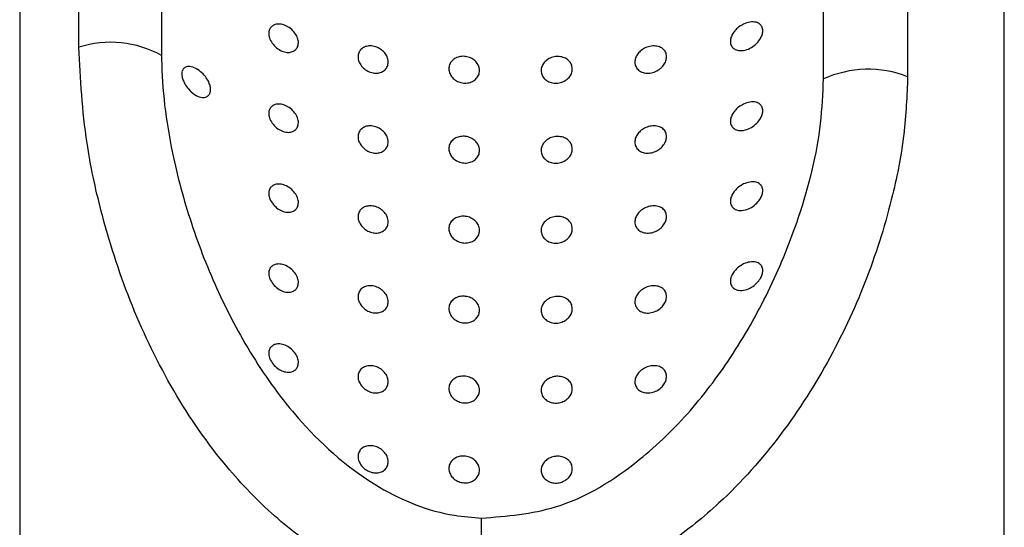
# Model space of a CAD drawing. Header units: millimetres. Extents: x 4159.94 to 4160.24, y 1931.48 to 1933.82.
# Tile 5 of 10: x 4160.1146 to 4160.1466, y 1933.3692 to 1933.3857. Entities that reach past the tile are written whole.
import ezdxf

# ---------------------------------------------------------------- set-up
doc = ezdxf.new("R2010")
doc.units = ezdxf.units.MM
doc.layers.add('SANINDUSA', color=3, linetype='Continuous')

msp = doc.modelspace()

# ---------------------------------------------------------------- linework, layer by layer
at = {"layer": 'SANINDUSA'}
for p, q in [((4160.114566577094, 1933.445287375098), (4160.114566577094, 1933.267225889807)), ((4160.146566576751, 1933.263855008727), (4160.146566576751, 1933.445287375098)), ((4160.116492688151, 1933.384757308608), (4160.116492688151, 1933.422862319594)), ((4160.119178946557, 1933.422595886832), (4160.119178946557, 1933.384490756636)), ((4160.140690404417, 1933.383727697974), (4160.140690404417, 1933.421832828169)), ((4160.143424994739, 1933.421906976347), (4160.143424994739, 1933.383801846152))]:
    msp.add_line(p, q, dxfattribs=at)
for centre, radius, start, end in [((4160.117529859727, 1933.381540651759), 0.003379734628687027, 60.79513218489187, 107.8712803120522), ((4160.142145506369, 1933.380526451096), 0.003516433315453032, 68.66257647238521, 114.4438025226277), ((4160.105415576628, 1933.369340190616), 0.02416053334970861, 353.7891198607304, 0.2742653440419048)]:
    msp.add_arc(centre, radius, start, end, dxfattribs=at)
for points, knots in [([(4160.138718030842, 1933.385293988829), (4160.138713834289, 1933.385251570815), (4160.138705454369, 1933.385166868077), (4160.138637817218, 1933.385023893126), (4160.138520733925, 1933.384873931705), (4160.138348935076, 1933.384740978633), (4160.138141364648, 1933.384653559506), (4160.137945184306, 1933.384638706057), (4160.137793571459, 1933.384692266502), (4160.137699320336, 1933.384785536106), (4160.137657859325, 1933.384907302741), (4160.137668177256, 1933.385042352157), (4160.137719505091, 1933.385173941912), (4160.137807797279, 1933.38530142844), (4160.13793576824, 1933.385421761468), (4160.138104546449, 1933.385523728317), (4160.138304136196, 1933.385586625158), (4160.138489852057, 1933.385583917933), (4160.138622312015, 1933.385520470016), (4160.138702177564, 1933.385424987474), (4160.138712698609, 1933.38533805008), (4160.138718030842, 1933.385293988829)], [0, 0, 0, 0, 0.03978890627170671, 0.07945278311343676, 0.1322461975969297, 0.1987406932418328, 0.2660513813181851, 0.3404316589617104, 0.3957216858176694, 0.4419209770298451, 0.4883353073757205, 0.52927650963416, 0.5686174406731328, 0.6107550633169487, 0.6590598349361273, 0.7163062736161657, 0.7836394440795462, 0.8577330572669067, 0.9118426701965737, 0.9553204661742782, 1, 1, 1, 1]), ([(4160.123625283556, 1933.384905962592), (4160.123620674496, 1933.38486205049), (4160.123611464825, 1933.384774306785), (4160.123540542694, 1933.384673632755), (4160.123434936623, 1933.384606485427), (4160.123294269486, 1933.384582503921), (4160.123127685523, 1933.384611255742), (4160.122952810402, 1933.384700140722), (4160.122798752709, 1933.384842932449), (4160.122695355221, 1933.385013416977), (4160.122655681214, 1933.385175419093), (4160.12266908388, 1933.385307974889), (4160.122722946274, 1933.385409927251), (4160.122814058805, 1933.385482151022), (4160.122943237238, 1933.385517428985), (4160.123106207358, 1933.385504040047), (4160.12328559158, 1933.385431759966), (4160.123450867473, 1933.385304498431), (4160.123568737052, 1933.385145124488), (4160.123619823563, 1933.385005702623), (4160.12362395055, 1933.384930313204), (4160.123625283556, 1933.384905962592)], [0, 0, 0, 0, 0.04657737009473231, 0.0930693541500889, 0.1413537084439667, 0.1941657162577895, 0.2525157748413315, 0.315626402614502, 0.3798468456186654, 0.4392737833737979, 0.4904085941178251, 0.53536596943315, 0.5790748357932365, 0.6257402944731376, 0.6781238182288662, 0.7371689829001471, 0.8009561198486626, 0.8646335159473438, 0.9232568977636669, 0.9752121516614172, 1, 1, 1, 1]), ([(4160.129434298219, 1933.366726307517), (4160.128745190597, 1933.366797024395), (4160.127012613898, 1933.366974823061), (4160.124717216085, 1933.368042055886), (4160.122703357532, 1933.369578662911), (4160.120978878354, 1933.371409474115), (4160.119414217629, 1933.373727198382), (4160.118096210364, 1933.376505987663), (4160.117237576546, 1933.379179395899), (4160.116629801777, 1933.382010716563), (4160.116543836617, 1933.383732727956), (4160.116492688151, 1933.384757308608)], [0, 0, 0, 0, 0.08452663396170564, 0.2125196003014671, 0.3036228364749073, 0.3948627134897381, 0.5197994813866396, 0.6446233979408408, 0.7692532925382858, 0.862707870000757, 1, 1, 1, 1]), ([(4160.126544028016, 1933.384280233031), (4160.126538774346, 1933.384233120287), (4160.126528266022, 1933.384138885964), (4160.126446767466, 1933.384023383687), (4160.126326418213, 1933.383943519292), (4160.126173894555, 1933.383909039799), (4160.126005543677, 1933.383925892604), (4160.125839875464, 1933.383994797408), (4160.125698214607, 1933.384108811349), (4160.12559981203, 1933.384252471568), (4160.12555571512, 1933.384404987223), (4160.12556694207, 1933.38454772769), (4160.125628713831, 1933.3846678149), (4160.125734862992, 1933.384756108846), (4160.125877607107, 1933.384803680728), (4160.126044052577, 1933.384803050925), (4160.12621481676, 1933.384750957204), (4160.12636715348, 1933.384652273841), (4160.126479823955, 1933.384520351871), (4160.126536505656, 1933.384389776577), (4160.126541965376, 1933.384310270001), (4160.126544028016, 1933.384280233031)], [0, 0, 0, 0, 0.05177929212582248, 0.1035682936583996, 0.1558330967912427, 0.2093197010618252, 0.2642986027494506, 0.320481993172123, 0.3768719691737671, 0.4320669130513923, 0.4850866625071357, 0.5361976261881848, 0.586777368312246, 0.6383909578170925, 0.6919848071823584, 0.7475166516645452, 0.8039696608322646, 0.8600010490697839, 0.9146704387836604, 0.9677631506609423, 1, 1, 1, 1]), ([(4160.135590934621, 1933.384451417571), (4160.135585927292, 1933.384404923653), (4160.135575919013, 1933.384311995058), (4160.135498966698, 1933.38417513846), (4160.135383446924, 1933.384054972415), (4160.135229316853, 1933.383961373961), (4160.135048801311, 1933.383910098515), (4160.134864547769, 1933.383915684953), (4160.134706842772, 1933.383981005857), (4160.134600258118, 1933.384093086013), (4160.134553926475, 1933.384230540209), (4160.13456510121, 1933.384375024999), (4160.134627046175, 1933.384513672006), (4160.134733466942, 1933.384636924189), (4160.134877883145, 1933.384734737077), (4160.13505002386, 1933.384796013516), (4160.135232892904, 1933.38480834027), (4160.135401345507, 1933.384764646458), (4160.135525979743, 1933.384667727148), (4160.135584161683, 1933.384553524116), (4160.135589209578, 1933.38447742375), (4160.135590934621, 1933.384451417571)], [0, 0, 0, 0, 0.04799361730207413, 0.09592608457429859, 0.1457971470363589, 0.200135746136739, 0.2587245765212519, 0.3193064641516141, 0.3785396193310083, 0.4340357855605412, 0.4855016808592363, 0.5344149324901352, 0.5826759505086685, 0.6321471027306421, 0.6843106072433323, 0.7400822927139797, 0.7992155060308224, 0.8598134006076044, 0.918447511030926, 0.9721306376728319, 0.9999999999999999, 0.9999999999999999, 0.9999999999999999, 0.9999999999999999]), ([(4160.119178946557, 1933.384490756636), (4160.119179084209, 1933.384449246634), (4160.119182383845, 1933.383454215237), (4160.119409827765, 1933.381601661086), (4160.120105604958, 1933.379026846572), (4160.120998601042, 1933.376750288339), (4160.122173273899, 1933.374555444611), (4160.12383170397, 1933.372314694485), (4160.125971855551, 1933.370444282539), (4160.128123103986, 1933.36956954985), (4160.12928158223, 1933.36947887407), (4160.129575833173, 1933.369455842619)], [0, 0, 0, 0, 0.007142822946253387, 0.1712197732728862, 0.2913668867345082, 0.4116679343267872, 0.5371490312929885, 0.6624459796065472, 0.8263963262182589, 0.9559050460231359, 0.9999999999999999, 0.9999999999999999, 0.9999999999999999, 0.9999999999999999]), ([(4160.129512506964, 1933.384004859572), (4160.129506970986, 1933.383956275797), (4160.129495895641, 1933.383859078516), (4160.129409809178, 1933.38373237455), (4160.129282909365, 1933.383639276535), (4160.129124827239, 1933.383590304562), (4160.128954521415, 1933.383591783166), (4160.128790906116, 1933.383643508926), (4160.128652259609, 1933.383739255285), (4160.128554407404, 1933.383868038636), (4160.128508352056, 1933.384014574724), (4160.128519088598, 1933.384161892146), (4160.128585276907, 1933.384293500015), (4160.128699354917, 1933.384395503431), (4160.128849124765, 1933.384456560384), (4160.129017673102, 1933.384470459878), (4160.129185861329, 1933.384435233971), (4160.129334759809, 1933.384354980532), (4160.129446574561, 1933.384238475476), (4160.129504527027, 1933.384115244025), (4160.129510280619, 1933.384035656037), (4160.129512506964, 1933.384004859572)], [0, 0, 0, 0, 0.05364383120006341, 0.1073204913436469, 0.1609576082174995, 0.2146115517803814, 0.2682641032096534, 0.3219709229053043, 0.3757377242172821, 0.4295328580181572, 0.4832348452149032, 0.5368031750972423, 0.590294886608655, 0.6439115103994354, 0.6976419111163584, 0.7514403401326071, 0.8051974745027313, 0.8588851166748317, 0.9125257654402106, 0.9661519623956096, 1, 1, 1, 1]), ([(4160.132527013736, 1933.384053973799), (4160.132521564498, 1933.384005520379), (4160.132510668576, 1933.383908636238), (4160.132425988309, 1933.383774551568), (4160.132300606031, 1933.383667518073), (4160.132141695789, 1933.383599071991), (4160.13196724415, 1933.383579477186), (4160.131797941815, 1933.383612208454), (4160.131654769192, 1933.383693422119), (4160.131554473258, 1933.383812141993), (4160.131507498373, 1933.383953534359), (4160.131517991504, 1933.384101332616), (4160.131583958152, 1933.384239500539), (4160.131698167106, 1933.384353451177), (4160.131848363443, 1933.384431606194), (4160.132018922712, 1933.384465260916), (4160.132191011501, 1933.384449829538), (4160.132344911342, 1933.384386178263), (4160.132460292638, 1933.38428052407), (4160.132519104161, 1933.384162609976), (4160.132524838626, 1933.384083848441), (4160.132527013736, 1933.384053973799)], [0, 0, 0, 0, 0.05243395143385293, 0.1048433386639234, 0.1578086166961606, 0.2118756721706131, 0.266703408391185, 0.3216502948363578, 0.3761373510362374, 0.4299384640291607, 0.48312722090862, 0.5360130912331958, 0.5887882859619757, 0.6417113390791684, 0.6950726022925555, 0.7490521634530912, 0.8036831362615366, 0.8586526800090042, 0.9133531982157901, 0.9671344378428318, 1, 1, 1, 1]), ([(4160.120770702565, 1933.383385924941), (4160.120767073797, 1933.383347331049), (4160.120759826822, 1933.383270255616), (4160.120701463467, 1933.383181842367), (4160.120599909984, 1933.383123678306), (4160.120439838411, 1933.383125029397), (4160.120243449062, 1933.383212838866), (4160.120063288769, 1933.383371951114), (4160.119936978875, 1933.383550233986), (4160.11986734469, 1933.383703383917), (4160.11983554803, 1933.383835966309), (4160.119835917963, 1933.383946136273), (4160.11986658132, 1933.384039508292), (4160.11993577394, 1933.384112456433), (4160.120062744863, 1933.384144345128), (4160.120241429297, 1933.384102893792), (4160.120434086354, 1933.383984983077), (4160.120593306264, 1933.383825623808), (4160.120697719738, 1933.383665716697), (4160.120759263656, 1933.383516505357), (4160.12076695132, 1933.383428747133), (4160.120770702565, 1933.383385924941)], [0, 0, 0, 0, 0.03720306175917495, 0.07429782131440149, 0.1235095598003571, 0.1881599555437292, 0.2690545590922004, 0.3505558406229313, 0.4071068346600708, 0.449204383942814, 0.4832721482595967, 0.517476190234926, 0.5489817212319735, 0.591778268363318, 0.6508691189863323, 0.7295806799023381, 0.8093477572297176, 0.8736908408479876, 0.9225989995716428, 0.9622316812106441, 1, 1, 1, 1]), ([(4160.143424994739, 1933.383801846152), (4160.143399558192, 1933.383183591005), (4160.14334863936, 1933.381945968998), (4160.142922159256, 1933.37972150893), (4160.142157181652, 1933.377260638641), (4160.140944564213, 1933.374619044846), (4160.139358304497, 1933.372124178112), (4160.137576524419, 1933.370120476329), (4160.135747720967, 1933.368643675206), (4160.133610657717, 1933.367406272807), (4160.131424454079, 1933.366741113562), (4160.129869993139, 1933.36672954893), (4160.129434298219, 1933.366726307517)], [0, 0, 0, 0, 0.08462876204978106, 0.1694096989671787, 0.2856281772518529, 0.4020436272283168, 0.5239190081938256, 0.645624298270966, 0.727862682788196, 0.8099983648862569, 0.9467450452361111, 1, 1, 1, 1]), ([(4160.129575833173, 1933.369455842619), (4160.130394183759, 1933.369522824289), (4160.132261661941, 1933.369675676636), (4160.134560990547, 1933.371120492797), (4160.136408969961, 1933.372916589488), (4160.137825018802, 1933.374823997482), (4160.139008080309, 1933.3769419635), (4160.140021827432, 1933.379460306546), (4160.140610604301, 1933.381803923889), (4160.140670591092, 1933.383250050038), (4160.140690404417, 1933.383727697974)], [0, 0, 0, 0, 0.1215795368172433, 0.2774448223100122, 0.3926388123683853, 0.5080586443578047, 0.6322128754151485, 0.7563215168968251, 0.9195142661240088, 1, 1, 1, 1]), ([(4160.123625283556, 1933.382307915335), (4160.12362066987, 1933.382264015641), (4160.123611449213, 1933.382176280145), (4160.123540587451, 1933.382075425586), (4160.123434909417, 1933.382008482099), (4160.123294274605, 1933.381984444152), (4160.123127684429, 1933.382013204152), (4160.122952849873, 1933.382102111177), (4160.122798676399, 1933.38224477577), (4160.122695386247, 1933.382415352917), (4160.122655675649, 1933.382577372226), (4160.122669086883, 1933.38270991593), (4160.122722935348, 1933.38281191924), (4160.122814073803, 1933.382883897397), (4160.122943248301, 1933.382919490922), (4160.12310616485, 1933.382905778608), (4160.123285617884, 1933.382833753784), (4160.12345091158, 1933.382706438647), (4160.123568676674, 1933.382546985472), (4160.123619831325, 1933.382407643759), (4160.123623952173, 1933.382332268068), (4160.123625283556, 1933.382307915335)], [0, 0, 0, 0, 0.0465826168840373, 0.09309743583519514, 0.1413676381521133, 0.1941798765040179, 0.2525301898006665, 0.3156378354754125, 0.3798359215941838, 0.4392935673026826, 0.4904286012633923, 0.5353861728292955, 0.5790952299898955, 0.6257509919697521, 0.6781360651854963, 0.7371888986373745, 0.8009604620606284, 0.8646381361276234, 0.9232898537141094, 0.9752161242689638, 1, 1, 1, 1]), ([(4160.138718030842, 1933.382695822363), (4160.138713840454, 1933.382653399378), (4160.138705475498, 1933.382568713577), (4160.138637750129, 1933.382425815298), (4160.138520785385, 1933.382275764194), (4160.138348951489, 1933.382142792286), (4160.138141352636, 1933.382055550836), (4160.13794516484, 1933.382040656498), (4160.137793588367, 1933.382094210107), (4160.137699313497, 1933.382187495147), (4160.137657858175, 1933.382309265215), (4160.137668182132, 1933.382444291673), (4160.137719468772, 1933.382575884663), (4160.137807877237, 1933.382703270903), (4160.137935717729, 1933.382823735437), (4160.138104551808, 1933.382925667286), (4160.138304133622, 1933.382988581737), (4160.138489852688, 1933.382985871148), (4160.138622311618, 1933.382922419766), (4160.138702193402, 1933.38282693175), (4160.138712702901, 1933.382739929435), (4160.138718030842, 1933.382695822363)], [0, 0, 0, 0, 0.0397851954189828, 0.07942018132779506, 0.1322397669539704, 0.1987358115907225, 0.2660341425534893, 0.3404090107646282, 0.3957040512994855, 0.4418973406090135, 0.4883112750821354, 0.5292560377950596, 0.568596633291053, 0.6107062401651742, 0.659033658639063, 0.7162821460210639, 0.7836147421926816, 0.8577077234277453, 0.9118168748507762, 0.9552943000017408, 1, 1, 1, 1]), ([(4160.126544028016, 1933.381682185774), (4160.126538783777, 1933.381635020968), (4160.126528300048, 1933.381540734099), (4160.126446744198, 1933.381425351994), (4160.126326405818, 1933.38134546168), (4160.12617390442, 1933.381310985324), (4160.126005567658, 1933.381327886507), (4160.125839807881, 1933.38139658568), (4160.125698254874, 1933.381510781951), (4160.125599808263, 1933.381654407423), (4160.12555571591, 1933.381806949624), (4160.125566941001, 1933.381949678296), (4160.125628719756, 1933.382069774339), (4160.125734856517, 1933.382158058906), (4160.125877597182, 1933.382205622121), (4160.126044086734, 1933.382205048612), (4160.12621475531, 1933.382152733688), (4160.126367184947, 1933.382054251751), (4160.126479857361, 1933.381922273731), (4160.126536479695, 1933.381791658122), (4160.126541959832, 1933.381712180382), (4160.126544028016, 1933.381682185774)], [0, 0, 0, 0, 0.05181018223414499, 0.1035734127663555, 0.1558331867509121, 0.209323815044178, 0.2642996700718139, 0.320470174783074, 0.3768838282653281, 0.4320786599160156, 0.4850945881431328, 0.5362054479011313, 0.586785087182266, 0.6384039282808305, 0.6919976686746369, 0.7475259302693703, 0.8039895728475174, 0.8600004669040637, 0.9146678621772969, 0.9677959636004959, 1, 1, 1, 1]), ([(4160.135590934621, 1933.381853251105), (4160.135585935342, 1933.381806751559), (4160.135575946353, 1933.381713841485), (4160.135498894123, 1933.381577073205), (4160.135383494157, 1933.381456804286), (4160.135229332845, 1933.381363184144), (4160.135048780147, 1933.381312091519), (4160.134864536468, 1933.381317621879), (4160.134706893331, 1933.381382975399), (4160.134600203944, 1933.381494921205), (4160.13455394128, 1933.381632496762), (4160.134565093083, 1933.381776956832), (4160.134627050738, 1933.381915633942), (4160.134733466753, 1933.38203887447), (4160.134877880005, 1933.382136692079), (4160.135050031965, 1933.382197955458), (4160.13523289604, 1933.382210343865), (4160.135401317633, 1933.382166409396), (4160.135525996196, 1933.382069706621), (4160.135584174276, 1933.381955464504), (4160.135589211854, 1933.381879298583), (4160.135590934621, 1933.381853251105)], [0, 0, 0, 0, 0.0479929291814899, 0.09589398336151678, 0.1457904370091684, 0.2001287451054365, 0.2587050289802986, 0.319286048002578, 0.3785228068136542, 0.4339910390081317, 0.4854850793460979, 0.5344020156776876, 0.582659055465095, 0.6321294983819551, 0.6842922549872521, 0.7400616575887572, 0.7991971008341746, 0.85979793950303, 0.9184179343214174, 0.9721002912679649, 1, 1, 1, 1]), ([(4160.129512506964, 1933.381406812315), (4160.129506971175, 1933.381358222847), (4160.129495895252, 1933.381261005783), (4160.129409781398, 1933.381134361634), (4160.129282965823, 1933.381041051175), (4160.129124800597, 1933.380992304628), (4160.128954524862, 1933.380993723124), (4160.128790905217, 1933.381045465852), (4160.128652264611, 1933.381141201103), (4160.128554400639, 1933.38127000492), (4160.128508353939, 1933.381416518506), (4160.128519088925, 1933.381563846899), (4160.128585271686, 1933.381695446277), (4160.128699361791, 1933.381797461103), (4160.128849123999, 1933.381858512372), (4160.129017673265, 1933.381872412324), (4160.129185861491, 1933.381837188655), (4160.129334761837, 1933.381756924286), (4160.129446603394, 1933.38164042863), (4160.129504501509, 1933.381517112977), (4160.129510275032, 1933.381437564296), (4160.129512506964, 1933.381406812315)], [0, 0, 0, 0, 0.05363861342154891, 0.1073193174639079, 0.1609766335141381, 0.2146193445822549, 0.2682714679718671, 0.3219782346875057, 0.375744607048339, 0.4295360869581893, 0.4832418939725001, 0.5368097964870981, 0.5903010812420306, 0.6439130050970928, 0.6976429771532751, 0.7514409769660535, 0.8051976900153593, 0.8588849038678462, 0.9125282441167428, 0.9661851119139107, 0.9999999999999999, 0.9999999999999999, 0.9999999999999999, 0.9999999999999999]), ([(4160.132527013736, 1933.381455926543), (4160.132521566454, 1933.381407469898), (4160.132510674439, 1933.38131057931), (4160.132425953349, 1933.381176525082), (4160.132300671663, 1933.381069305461), (4160.132141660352, 1933.38100106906), (4160.131967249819, 1933.38098140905), (4160.131797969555, 1933.38101419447), (4160.131654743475, 1933.381095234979), (4160.131554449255, 1933.381214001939), (4160.131507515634, 1933.381355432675), (4160.131517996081, 1933.381503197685), (4160.131583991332, 1933.3816413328), (4160.131698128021, 1933.381755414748), (4160.131848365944, 1933.381833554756), (4160.132018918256, 1933.381867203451), (4160.132191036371, 1933.381851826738), (4160.132344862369, 1933.381787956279), (4160.132460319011, 1933.381682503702), (4160.132519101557, 1933.381564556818), (4160.132524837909, 1933.381485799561), (4160.132527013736, 1933.381455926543)], [0, 0, 0, 0, 0.05243372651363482, 0.1048428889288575, 0.1578292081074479, 0.2118812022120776, 0.2667087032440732, 0.3216533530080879, 0.3761227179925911, 0.4299236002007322, 0.4831478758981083, 0.5359961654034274, 0.5887711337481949, 0.6417191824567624, 0.6950818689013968, 0.7490611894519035, 0.8036919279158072, 0.8586717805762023, 0.913353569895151, 0.967134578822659, 1, 1, 1, 1]), ([(4160.123625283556, 1933.379709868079), (4160.123620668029, 1933.379665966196), (4160.123611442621, 1933.379578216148), (4160.123540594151, 1933.379477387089), (4160.123434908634, 1933.379410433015), (4160.123294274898, 1933.379386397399), (4160.123127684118, 1933.37941515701), (4160.122952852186, 1933.379504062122), (4160.122798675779, 1933.379646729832), (4160.122695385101, 1933.379817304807), (4160.122655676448, 1933.379979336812), (4160.122669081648, 1933.380111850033), (4160.122722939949, 1933.380213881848), (4160.122814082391, 1933.380285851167), (4160.122943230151, 1933.380321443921), (4160.123106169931, 1933.380307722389), (4160.123285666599, 1933.380235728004), (4160.123450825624, 1933.380108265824), (4160.123568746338, 1933.379948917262), (4160.123619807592, 1933.379809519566), (4160.12362394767, 1933.379734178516), (4160.123625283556, 1933.379709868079)], [0, 0, 0, 0, 0.04657785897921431, 0.09309872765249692, 0.1413692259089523, 0.1941817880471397, 0.2525324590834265, 0.3156404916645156, 0.3798375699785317, 0.4392947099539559, 0.4904300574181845, 0.5353927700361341, 0.5790962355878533, 0.625752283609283, 0.6781435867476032, 0.7371917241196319, 0.8009636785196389, 0.8646649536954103, 0.9232889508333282, 0.9752475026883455, 1, 1, 1, 1]), ([(4160.138718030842, 1933.380097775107), (4160.138713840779, 1933.380055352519), (4160.138705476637, 1933.379970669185), (4160.138637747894, 1933.379827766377), (4160.138520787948, 1933.379677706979), (4160.138348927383, 1933.379544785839), (4160.138141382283, 1933.379457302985), (4160.137945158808, 1933.37944265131), (4160.137793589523, 1933.379496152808), (4160.137699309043, 1933.379589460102), (4160.137657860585, 1933.379711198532), (4160.137668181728, 1933.379846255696), (4160.137719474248, 1933.379977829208), (4160.137807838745, 1933.380105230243), (4160.13793579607, 1933.380225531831), (4160.138104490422, 1933.38032770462), (4160.138304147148, 1933.380390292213), (4160.138489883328, 1933.380387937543), (4160.138622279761, 1933.380324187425), (4160.138702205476, 1933.380228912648), (4160.138712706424, 1933.380141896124), (4160.138718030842, 1933.380097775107)], [0, 0, 0, 0, 0.03978577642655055, 0.07941976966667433, 0.1322398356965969, 0.198736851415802, 0.2660479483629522, 0.3404221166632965, 0.3957179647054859, 0.4419119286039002, 0.4883316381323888, 0.5292730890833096, 0.5686142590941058, 0.6107244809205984, 0.6590295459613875, 0.7162956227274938, 0.7836202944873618, 0.8577084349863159, 0.9118290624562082, 0.9552936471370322, 1, 1, 1, 1]), ([(4160.126544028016, 1933.379084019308), (4160.126538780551, 1933.379036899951), (4160.126528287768, 1933.378942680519), (4160.12644673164, 1933.37882729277), (4160.126326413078, 1933.378747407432), (4160.126173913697, 1933.378712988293), (4160.126005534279, 1933.378729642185), (4160.125839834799, 1933.378798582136), (4160.125698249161, 1933.378912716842), (4160.125599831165, 1933.379056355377), (4160.125555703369, 1933.379208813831), (4160.125566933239, 1933.379351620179), (4160.125628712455, 1933.379471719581), (4160.125734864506, 1933.379560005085), (4160.125877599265, 1933.379607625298), (4160.126044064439, 1933.379606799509), (4160.126214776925, 1933.379554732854), (4160.126367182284, 1933.37945619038), (4160.126479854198, 1933.379324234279), (4160.126536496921, 1933.379193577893), (4160.126541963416, 1933.379114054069), (4160.126544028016, 1933.379084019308)], [0, 0, 0, 0, 0.05177929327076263, 0.1035373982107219, 0.1558022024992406, 0.2092929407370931, 0.2642654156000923, 0.320448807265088, 0.3768622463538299, 0.432057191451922, 0.4850439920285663, 0.5361867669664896, 0.5867665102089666, 0.6383801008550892, 0.6919739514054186, 0.7475024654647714, 0.803955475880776, 0.8599664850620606, 0.9146339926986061, 0.967758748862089, 1, 1, 1, 1]), ([(4160.135590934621, 1933.379255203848), (4160.135585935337, 1933.379208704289), (4160.135575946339, 1933.379115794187), (4160.135498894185, 1933.378979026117), (4160.135383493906, 1933.378858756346), (4160.135229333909, 1933.37876513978), (4160.135048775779, 1933.378714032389), (4160.134864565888, 1933.37871961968), (4160.134706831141, 1933.378784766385), (4160.134600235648, 1933.378896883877), (4160.134553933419, 1933.379034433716), (4160.134565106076, 1933.379178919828), (4160.134627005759, 1933.379317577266), (4160.134733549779, 1933.379440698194), (4160.134877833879, 1933.379538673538), (4160.135050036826, 1933.379599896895), (4160.135232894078, 1933.379612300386), (4160.13540131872, 1933.379568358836), (4160.135525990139, 1933.379471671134), (4160.135584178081, 1933.379357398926), (4160.135589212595, 1933.379281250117), (4160.135590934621, 1933.379255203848)], [0, 0, 0, 0, 0.0479926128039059, 0.09589335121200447, 0.1457894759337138, 0.2001274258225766, 0.2587033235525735, 0.3192839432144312, 0.378508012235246, 0.4340030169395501, 0.4854967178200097, 0.5344089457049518, 0.5826689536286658, 0.6321101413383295, 0.6842933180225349, 0.7400638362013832, 0.7991988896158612, 0.8597993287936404, 0.9184189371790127, 0.9720956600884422, 1, 1, 1, 1]), ([(4160.129512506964, 1933.378808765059), (4160.129506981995, 1933.378760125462), (4160.129495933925, 1933.378662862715), (4160.129409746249, 1933.378536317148), (4160.129282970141, 1933.378443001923), (4160.12912479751, 1933.378394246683), (4160.128954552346, 1933.378395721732), (4160.128790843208, 1933.378447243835), (4160.128652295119, 1933.378543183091), (4160.128554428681, 1933.378671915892), (4160.128508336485, 1933.378818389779), (4160.128519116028, 1933.378965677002), (4160.128585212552, 1933.379097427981), (4160.128699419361, 1933.379199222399), (4160.128849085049, 1933.379260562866), (4160.129017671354, 1933.379274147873), (4160.129185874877, 1933.379239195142), (4160.12933476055, 1933.379158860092), (4160.129446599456, 1933.379042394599), (4160.129504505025, 1933.378919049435), (4160.129510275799, 1933.37883951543), (4160.129512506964, 1933.378808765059)], [0, 0, 0, 0, 0.05367127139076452, 0.1073243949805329, 0.1609821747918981, 0.2146253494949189, 0.268276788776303, 0.3219722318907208, 0.3757602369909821, 0.4295554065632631, 0.4832250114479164, 0.5367933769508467, 0.5903143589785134, 0.6439084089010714, 0.6976523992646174, 0.7514461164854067, 0.8051955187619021, 0.8588831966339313, 0.9125270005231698, 0.9661801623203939, 0.9999999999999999, 0.9999999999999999, 0.9999999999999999, 0.9999999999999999]), ([(4160.132527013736, 1933.378857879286), (4160.132521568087, 1933.378809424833), (4160.132510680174, 1933.378712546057), (4160.132425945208, 1933.378578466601), (4160.132300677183, 1933.378471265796), (4160.132141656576, 1933.378403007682), (4160.131967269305, 1933.378383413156), (4160.131797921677, 1933.378415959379), (4160.131654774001, 1933.378497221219), (4160.131554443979, 1933.378615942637), (4160.131507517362, 1933.378757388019), (4160.131517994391, 1933.378905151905), (4160.131583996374, 1933.379043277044), (4160.131698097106, 1933.379157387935), (4160.131848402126, 1933.379235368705), (4160.132018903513, 1933.379269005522), (4160.132191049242, 1933.379253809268), (4160.132344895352, 1933.379189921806), (4160.132460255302, 1933.379084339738), (4160.132519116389, 1933.37896648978), (4160.132524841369, 1933.378887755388), (4160.132527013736, 1933.378857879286)], [0, 0, 0, 0, 0.05243905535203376, 0.1048455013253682, 0.1578350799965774, 0.211887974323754, 0.2667163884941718, 0.3216549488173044, 0.376142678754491, 0.4299444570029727, 0.483169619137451, 0.5360187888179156, 0.5887946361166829, 0.6417435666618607, 0.6950899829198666, 0.7490702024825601, 0.8036969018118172, 0.8586808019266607, 0.9133862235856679, 0.9671340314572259, 1, 1, 1, 1]), ([(4160.123625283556, 1933.377111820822), (4160.12362067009, 1933.377067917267), (4160.123611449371, 1933.376980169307), (4160.123540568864, 1933.376879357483), (4160.123434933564, 1933.376812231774), (4160.123294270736, 1933.376788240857), (4160.12312768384, 1933.376816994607), (4160.122952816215, 1933.376905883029), (4160.122798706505, 1933.377048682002), (4160.122695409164, 1933.377219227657), (4160.122655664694, 1933.37738119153), (4160.122669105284, 1933.377513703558), (4160.122722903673, 1933.377615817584), (4160.122814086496, 1933.377687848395), (4160.122943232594, 1933.377723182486), (4160.123106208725, 1933.377709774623), (4160.123285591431, 1933.377637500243), (4160.123450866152, 1933.377510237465), (4160.123568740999, 1933.377350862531), (4160.123619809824, 1933.377211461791), (4160.123623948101, 1933.377136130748), (4160.123625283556, 1933.377111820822)], [0, 0, 0, 0, 0.04657741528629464, 0.09309207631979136, 0.1413764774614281, 0.194188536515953, 0.2525386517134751, 0.3156493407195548, 0.3798698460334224, 0.4393272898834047, 0.4904297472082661, 0.535387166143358, 0.5791198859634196, 0.6257693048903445, 0.6781528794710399, 0.7371981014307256, 0.8009853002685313, 0.8646627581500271, 0.9232855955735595, 0.9752436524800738, 0.9999999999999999, 0.9999999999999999, 0.9999999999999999, 0.9999999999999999]), ([(4160.138718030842, 1933.37749972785), (4160.138713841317, 1933.377457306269), (4160.1387054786, 1933.377372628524), (4160.138637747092, 1933.377229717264), (4160.138520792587, 1933.377079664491), (4160.13834891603, 1933.376946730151), (4160.1381413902, 1933.376859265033), (4160.137945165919, 1933.376844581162), (4160.137793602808, 1933.376898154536), (4160.137699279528, 1933.376991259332), (4160.137657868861, 1933.377113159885), (4160.13766817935, 1933.37724820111), (4160.137719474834, 1933.377379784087), (4160.137807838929, 1933.377507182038), (4160.13793579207, 1933.377627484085), (4160.138104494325, 1933.377729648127), (4160.13830416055, 1933.37779230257), (4160.138489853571, 1933.377789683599), (4160.13862228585, 1933.377726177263), (4160.138702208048, 1933.377630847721), (4160.138712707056, 1933.377543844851), (4160.138718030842, 1933.37749972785)], [0, 0, 0, 0, 0.0397893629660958, 0.07942357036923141, 0.1322442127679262, 0.1987394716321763, 0.266054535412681, 0.3404291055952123, 0.3957197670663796, 0.4419017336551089, 0.4883419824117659, 0.5292836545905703, 0.5686250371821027, 0.6107354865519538, 0.6590408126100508, 0.7163046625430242, 0.7836296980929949, 0.8577241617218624, 0.911834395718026, 0.9552934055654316, 1, 1, 1, 1]), ([(4160.126544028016, 1933.376485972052), (4160.126538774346, 1933.376438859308), (4160.126528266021, 1933.376344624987), (4160.126446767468, 1933.376229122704), (4160.126326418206, 1933.37614925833), (4160.12617389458, 1933.376114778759), (4160.126005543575, 1933.376131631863), (4160.125839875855, 1933.376200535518), (4160.125698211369, 1933.376314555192), (4160.125599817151, 1933.376458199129), (4160.125555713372, 1933.376610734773), (4160.125566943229, 1933.376753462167), (4160.125628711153, 1933.376873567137), (4160.125734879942, 1933.376961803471), (4160.125877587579, 1933.377009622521), (4160.126044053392, 1933.377008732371), (4160.126214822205, 1933.376956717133), (4160.126367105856, 1933.37685800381), (4160.126479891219, 1933.376726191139), (4160.126536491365, 1933.376595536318), (4160.12654196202, 1933.376516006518), (4160.126544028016, 1933.376485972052)], [0, 0, 0, 0, 0.05177861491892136, 0.1035669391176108, 0.1558310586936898, 0.2093169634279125, 0.2642951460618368, 0.3204778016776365, 0.3768670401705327, 0.4320633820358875, 0.485078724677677, 0.5361890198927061, 0.5867681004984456, 0.6383810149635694, 0.6919844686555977, 0.7475157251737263, 0.8039679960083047, 0.8599986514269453, 0.9146395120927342, 0.9677635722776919, 1, 1, 1, 1]), ([(4160.135590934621, 1933.376657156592), (4160.135585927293, 1933.376610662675), (4160.135575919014, 1933.376517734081), (4160.135498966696, 1933.376380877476), (4160.13538344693, 1933.37626071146), (4160.135229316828, 1933.37616711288), (4160.135048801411, 1933.376115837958), (4160.134864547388, 1933.376121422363), (4160.134706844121, 1933.37618675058), (4160.134600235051, 1933.37629882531), (4160.134553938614, 1933.376436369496), (4160.134565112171, 1933.376580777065), (4160.134627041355, 1933.376719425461), (4160.134733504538, 1933.376842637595), (4160.134877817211, 1933.376940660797), (4160.135050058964, 1933.377001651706), (4160.135232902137, 1933.377014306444), (4160.135401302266, 1933.376970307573), (4160.135526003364, 1933.376873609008), (4160.135584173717, 1933.376759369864), (4160.135589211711, 1933.376683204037), (4160.135590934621, 1933.376657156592)], [0, 0, 0, 0, 0.04799225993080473, 0.09592337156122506, 0.1457930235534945, 0.2001300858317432, 0.2587172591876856, 0.3192974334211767, 0.3785289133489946, 0.4340235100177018, 0.4855168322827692, 0.53439685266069, 0.5826565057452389, 0.6321262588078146, 0.6843088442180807, 0.7400668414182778, 0.7992007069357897, 0.859805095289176, 0.9184190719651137, 0.9721006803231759, 1, 1, 1, 1]), ([(4160.129512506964, 1933.376210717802), (4160.129506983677, 1933.376162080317), (4160.129495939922, 1933.376064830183), (4160.12940974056, 1933.375938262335), (4160.129282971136, 1933.375844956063), (4160.129124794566, 1933.375796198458), (4160.128954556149, 1933.375797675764), (4160.128790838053, 1933.375849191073), (4160.128652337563, 1933.375945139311), (4160.128554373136, 1933.376073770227), (4160.128508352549, 1933.376220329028), (4160.128519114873, 1933.376367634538), (4160.128585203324, 1933.376499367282), (4160.128699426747, 1933.376601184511), (4160.128849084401, 1933.37666250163), (4160.129017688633, 1933.376676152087), (4160.12918582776, 1933.376640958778), (4160.129334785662, 1933.376560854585), (4160.129446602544, 1933.37644432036), (4160.12950450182, 1933.37632102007), (4160.129510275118, 1933.376241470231), (4160.129512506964, 1933.376210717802)], [0, 0, 0, 0, 0.05367628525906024, 0.1073251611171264, 0.1609831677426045, 0.2146265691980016, 0.2682793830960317, 0.3219750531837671, 0.3757632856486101, 0.4295302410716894, 0.4832324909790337, 0.5368010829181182, 0.5903271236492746, 0.6439171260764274, 0.6976613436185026, 0.7514569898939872, 0.8052143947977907, 0.8588862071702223, 0.9125271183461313, 0.9661846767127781, 1, 1, 1, 1]), ([(4160.132527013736, 1933.37625983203), (4160.132521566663, 1933.376211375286), (4160.132510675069, 1933.3761144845), (4160.132425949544, 1933.375980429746), (4160.132300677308, 1933.375873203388), (4160.132141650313, 1933.375805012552), (4160.131967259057, 1933.375785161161), (4160.131797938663, 1933.375817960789), (4160.131654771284, 1933.375899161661), (4160.131554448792, 1933.376017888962), (4160.131507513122, 1933.376159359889), (4160.131518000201, 1933.376307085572), (4160.131583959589, 1933.37644524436), (4160.131698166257, 1933.376559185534), (4160.131848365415, 1933.376637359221), (4160.132018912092, 1933.376670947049), (4160.132191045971, 1933.376655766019), (4160.132344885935, 1933.376591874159), (4160.132460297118, 1933.376486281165), (4160.132519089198, 1933.376368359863), (4160.132524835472, 1933.376289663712), (4160.132527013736, 1933.37625983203)], [0, 0, 0, 0, 0.0524344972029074, 0.104844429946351, 0.1578339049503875, 0.2118866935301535, 0.2667192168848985, 0.3216666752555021, 0.3761542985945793, 0.4299559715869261, 0.4831763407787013, 0.5360300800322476, 0.5888058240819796, 0.6417294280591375, 0.6950912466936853, 0.749071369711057, 0.8036996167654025, 0.8586834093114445, 0.913384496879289, 0.9671662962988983, 1, 1, 1, 1]), ([(4160.123625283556, 1933.374513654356), (4160.12362067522, 1933.37446974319), (4160.123611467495, 1933.374382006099), (4160.123540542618, 1933.374281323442), (4160.123434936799, 1933.374214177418), (4160.123294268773, 1933.374190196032), (4160.123127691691, 1933.374218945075), (4160.122952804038, 1933.374307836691), (4160.122798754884, 1933.374450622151), (4160.122695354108, 1933.374621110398), (4160.122655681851, 1933.374783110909), (4160.122669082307, 1933.374915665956), (4160.12272295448, 1933.375017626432), (4160.122814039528, 1933.375089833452), (4160.122943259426, 1933.375125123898), (4160.123106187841, 1933.37511173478), (4160.123285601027, 1933.375039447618), (4160.123450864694, 1933.374912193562), (4160.123568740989, 1933.374752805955), (4160.123619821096, 1933.374613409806), (4160.123623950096, 1933.37453800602), (4160.123625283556, 1933.374513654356)], [0, 0, 0, 0, 0.04658238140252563, 0.09307433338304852, 0.1413586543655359, 0.1941706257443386, 0.2525206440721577, 0.315627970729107, 0.3798483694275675, 0.4392743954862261, 0.490409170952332, 0.5353665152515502, 0.5790753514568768, 0.6257469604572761, 0.6781245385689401, 0.7371747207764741, 0.8009581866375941, 0.8646355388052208, 0.9232582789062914, 0.9752162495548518, 1, 1, 1, 1]), ([(4160.126544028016, 1933.373887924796), (4160.126538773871, 1933.373840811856), (4160.126528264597, 1933.373746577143), (4160.126446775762, 1933.373631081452), (4160.126326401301, 1933.373551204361), (4160.126173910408, 1933.373516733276), (4160.126005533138, 1933.373533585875), (4160.125839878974, 1933.373602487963), (4160.125698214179, 1933.373716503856), (4160.125599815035, 1933.373860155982), (4160.125555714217, 1933.374012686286), (4160.125566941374, 1933.374155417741), (4160.125628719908, 1933.374275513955), (4160.125734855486, 1933.374363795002), (4160.125877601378, 1933.374411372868), (4160.126044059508, 1933.374410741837), (4160.126214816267, 1933.374358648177), (4160.126367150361, 1933.374259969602), (4160.126479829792, 1933.374128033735), (4160.126536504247, 1933.373997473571), (4160.126541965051, 1933.373917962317), (4160.126544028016, 1933.373887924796)], [0, 0, 0, 0, 0.05177940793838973, 0.1035685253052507, 0.1558285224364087, 0.2093193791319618, 0.2642954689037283, 0.3204803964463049, 0.3768708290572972, 0.4320658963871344, 0.4850820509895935, 0.5361931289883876, 0.586772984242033, 0.6383920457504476, 0.6919860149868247, 0.7475145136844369, 0.8039676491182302, 0.8599991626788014, 0.9146667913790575, 0.9677630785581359, 1, 1, 1, 1]), ([(4160.135590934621, 1933.374059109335), (4160.135585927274, 1933.374012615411), (4160.135575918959, 1933.373919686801), (4160.135498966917, 1933.373782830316), (4160.13538344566, 1933.373662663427), (4160.13522932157, 1933.373569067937), (4160.135048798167, 1933.373517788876), (4160.134864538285, 1933.373523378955), (4160.134706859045, 1933.37358869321), (4160.134600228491, 1933.373700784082), (4160.134553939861, 1933.373838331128), (4160.134565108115, 1933.373982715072), (4160.134627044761, 1933.374121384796), (4160.13473350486, 1933.37424459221), (4160.134877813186, 1933.374342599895), (4160.13505006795, 1933.3744036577), (4160.13523287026, 1933.374416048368), (4160.135401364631, 1933.374372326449), (4160.135525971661, 1933.374275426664), (4160.135584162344, 1933.374161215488), (4160.135589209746, 1933.374085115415), (4160.135590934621, 1933.374059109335)], [0, 0, 0, 0, 0.04799328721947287, 0.0959254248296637, 0.1457961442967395, 0.2001348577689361, 0.2587212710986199, 0.3193027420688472, 0.3785399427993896, 0.434030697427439, 0.4855251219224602, 0.5344105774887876, 0.5826679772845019, 0.6321387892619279, 0.6843224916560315, 0.7400801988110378, 0.7992160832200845, 0.8598091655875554, 0.9184480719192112, 0.972130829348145, 1, 1, 1, 1]), ([(4160.129512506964, 1933.373612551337), (4160.129506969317, 1933.373563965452), (4160.129495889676, 1933.373466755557), (4160.129409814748, 1933.373340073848), (4160.129282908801, 1933.373246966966), (4160.129124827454, 1933.373197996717), (4160.128954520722, 1933.373199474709), (4160.12879090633, 1933.373251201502), (4160.128652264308, 1933.373346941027), (4160.128554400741, 1933.373475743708), (4160.128508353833, 1933.373622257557), (4160.128519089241, 1933.373769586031), (4160.128585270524, 1933.373901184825), (4160.128699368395, 1933.374003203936), (4160.128849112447, 1933.374064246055), (4160.129017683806, 1933.374078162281), (4160.12918581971, 1933.374042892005), (4160.129334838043, 1933.373962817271), (4160.129446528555, 1933.373846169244), (4160.129504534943, 1933.373722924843), (4160.129510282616, 1933.373643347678), (4160.129512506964, 1933.373612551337)], [0, 0, 0, 0, 0.05363850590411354, 0.1073191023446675, 0.1609556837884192, 0.2146090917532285, 0.2682611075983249, 0.3219677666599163, 0.3757340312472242, 0.4295254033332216, 0.4832311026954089, 0.5367988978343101, 0.5902900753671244, 0.6439018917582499, 0.6976349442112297, 0.7514311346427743, 0.8051877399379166, 0.8588570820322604, 0.9125261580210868, 0.9661476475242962, 1, 1, 1, 1]), ([(4160.132527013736, 1933.373661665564), (4160.132521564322, 1933.373613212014), (4160.132510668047, 1933.373516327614), (4160.132425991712, 1933.373382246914), (4160.132300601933, 1933.373275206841), (4160.132141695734, 1933.373206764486), (4160.131967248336, 1933.373187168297), (4160.131797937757, 1933.373219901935), (4160.13165476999, 1933.373301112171), (4160.131554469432, 1933.373419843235), (4160.131507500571, 1933.373561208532), (4160.131517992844, 1933.373709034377), (4160.131583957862, 1933.373847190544), (4160.131698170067, 1933.373961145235), (4160.131848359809, 1933.374039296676), (4160.132018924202, 1933.374072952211), (4160.13219100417, 1933.374057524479), (4160.132344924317, 1933.373993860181), (4160.132460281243, 1933.373888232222), (4160.132519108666, 1933.37377028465), (4160.132524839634, 1933.373691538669), (4160.132527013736, 1933.373661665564)], [0, 0, 0, 0, 0.0524340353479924, 0.1048435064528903, 0.1578064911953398, 0.2118736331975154, 0.2667014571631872, 0.3216464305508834, 0.3761335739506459, 0.4299347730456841, 0.4831283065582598, 0.5360095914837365, 0.588784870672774, 0.6417080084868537, 0.6950710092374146, 0.7490506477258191, 0.8036817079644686, 0.8586482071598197, 0.9133530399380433, 0.9671295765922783, 1, 1, 1, 1]), ([(4160.126544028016, 1933.371289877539), (4160.126538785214, 1933.371242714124), (4160.126528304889, 1933.371148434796), (4160.126446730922, 1933.371033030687), (4160.126326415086, 1933.3709531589), (4160.126173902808, 1933.370918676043), (4160.126005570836, 1933.370935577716), (4160.125839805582, 1933.371004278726), (4160.125698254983, 1933.371118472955), (4160.125599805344, 1933.371262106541), (4160.125555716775, 1933.371414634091), (4160.125566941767, 1933.37155737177), (4160.125628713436, 1933.371677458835), (4160.125734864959, 1933.3717657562), (4160.125877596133, 1933.371813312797), (4160.126044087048, 1933.371812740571), (4160.126214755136, 1933.371760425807), (4160.126367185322, 1933.371661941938), (4160.126479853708, 1933.371529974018), (4160.126536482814, 1933.37139933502), (4160.126541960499, 1933.37131987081), (4160.126544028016, 1933.371289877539)], [0, 0, 0, 0, 0.05181032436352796, 0.1035684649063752, 0.1558333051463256, 0.2093240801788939, 0.2643000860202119, 0.3204693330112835, 0.3768828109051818, 0.4320777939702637, 0.4850975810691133, 0.5362085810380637, 0.5867883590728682, 0.6384019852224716, 0.6919958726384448, 0.7475242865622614, 0.8039880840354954, 0.8599991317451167, 0.9146666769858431, 0.9677914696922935, 1, 1, 1, 1]), ([(4160.129512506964, 1933.37101450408), (4160.129506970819, 1933.37096591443), (4160.129495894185, 1933.370868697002), (4160.129409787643, 1933.370742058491), (4160.129282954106, 1933.370648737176), (4160.129124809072, 1933.370599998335), (4160.128954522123, 1933.370601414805), (4160.128790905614, 1933.370653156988), (4160.128652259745, 1933.37074889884), (4160.128554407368, 1933.370877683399), (4160.128508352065, 1933.371024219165), (4160.128519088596, 1933.371171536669), (4160.128585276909, 1933.371303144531), (4160.128699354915, 1933.371405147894), (4160.128849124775, 1933.371466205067), (4160.129017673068, 1933.371480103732), (4160.129185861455, 1933.371444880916), (4160.129334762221, 1933.371364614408), (4160.129446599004, 1933.37124812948), (4160.129504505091, 1933.37112478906), (4160.129510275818, 1933.371045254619), (4160.129512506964, 1933.37101450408)], [0, 0, 0, 0, 0.05363855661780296, 0.1073192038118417, 0.1609727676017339, 0.214617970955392, 0.2682688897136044, 0.3219752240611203, 0.3757415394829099, 0.4295361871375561, 0.4832376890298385, 0.5368055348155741, 0.5902967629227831, 0.6439129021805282, 0.6976428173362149, 0.7514407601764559, 0.8051974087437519, 0.8588845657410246, 0.9125278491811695, 0.9661804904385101, 1, 1, 1, 1]), ([(4160.132527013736, 1933.371063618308), (4160.132521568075, 1933.371015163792), (4160.132510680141, 1933.370918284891), (4160.132425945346, 1933.370784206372), (4160.132300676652, 1933.37067700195), (4160.132141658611, 1933.370608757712), (4160.131967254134, 1933.37058910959), (4160.131797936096, 1933.370621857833), (4160.131654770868, 1933.370703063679), (4160.131554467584, 1933.370821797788), (4160.131507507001, 1933.370963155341), (4160.131517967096, 1933.371110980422), (4160.131584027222, 1933.371249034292), (4160.1316981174, 1933.371363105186), (4160.131848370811, 1933.371441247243), (4160.132018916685, 1933.371474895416), (4160.132191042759, 1933.371459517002), (4160.13234485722, 1933.371395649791), (4160.132460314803, 1933.371290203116), (4160.132519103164, 1933.37117224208), (4160.132524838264, 1933.371093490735), (4160.132527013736, 1933.371063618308)], [0, 0, 0, 0, 0.052438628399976, 0.104844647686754, 0.1578337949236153, 0.2118862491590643, 0.2667142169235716, 0.3216593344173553, 0.3761466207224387, 0.4299479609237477, 0.4831416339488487, 0.5360230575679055, 0.5887678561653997, 0.64171943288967, 0.6950809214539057, 0.7490607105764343, 0.8036919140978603, 0.8586753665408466, 0.9133576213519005, 0.9671342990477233, 1, 1, 1, 1])]:
    msp.add_open_spline(points, degree=3, knots=knots, dxfattribs=at)

doc.saveas('drawing.dxf')
